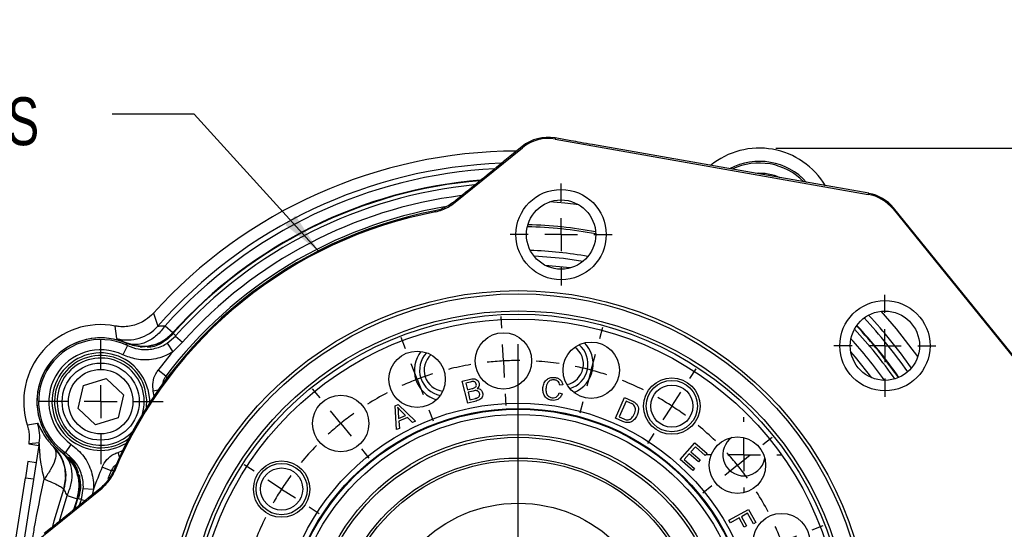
# Model space of a CAD drawing. Header units: inches. Extents: x 0.4 to 16.6, y 0.2 to 10.8.
# Tile 6 of 13: x 3.2 to 6.2, y 6.7 to 8.3. Entities that reach past the tile are written whole.
import ezdxf

# ---------------------------------------------------------------- set-up
doc = ezdxf.new("R2010")
doc.units = ezdxf.units.IN
doc.header["$MEASUREMENT"] = 0
doc.header["$PDSIZE"] = -1
doc.layers.add('SLD-0', color=7, linetype='Continuous', lineweight=25)
doc.styles.add('SLDTEXTSTYLE0', font='TXT', dxfattribs={"width": 0.75})
doc.dimstyles.new('SLDDIMSTYLE0', dxfattribs={"dimtxt": 0.145833, "dimasz": 0.13, "dimexe": 0, "dimexo": 0.0625, "dimgap": 0.036458, "dimtad": 0, "dimtih": 1, "dimtoh": 1, "dimdec": 1, "dimlfac": 2, "dimrnd": 1e-09, "dimzin": 12, "dimdsep": 46, "dimtxsty": 'SLDTEXTSTYLE0', "dimsah": 1, "dimcen": 0.09, "dimadec": 0, "dimazin": 3, "dimtfac": 1, "dimtdec": 1, "dimtofl": 0, "dimtmove": 0, "dimatfit": 3, "dimfxl": 0, "dimfrac": 2, "dimtolj": 1, "dimtzin": 12, "dimarcsym": 0})
doc.dimstyles.new('SLDDIMSTYLE1', dxfattribs={"dimtxt": 0.18, "dimasz": 0.13, "dimexe": 0, "dimexo": 0.0625, "dimgap": 0, "dimtad": 0, "dimtih": 1, "dimtoh": 1, "dimdec": 0, "dimrnd": 1e-09, "dimzin": 0, "dimdsep": 46, "dimtxsty": 'Standard', "dimsah": 1, "dimcen": 0.09, "dimadec": 0, "dimazin": 0, "dimtfac": 0.13, "dimtdec": 0, "dimtofl": 0, "dimtmove": 0, "dimatfit": 3, "dimfxl": 0, "dimfrac": 2, "dimtolj": 1, "dimtzin": 0, "dimarcsym": 0})

# ---------------------------------------------------------------- blocks, each defined once
blk = doc.blocks.new('_D')
at = {"layer": 'SLD-0', "color": 7}
for p, q in [((5.5436, 7.8605), (7.6817, 7.8605)), ((7.5567, 7.8605), (7.5567, 6.3144)), ((7.3951, 6.0531), (7.3507, 6.0531)), ((7.3507, 6.0531), (7.3507, 5.8214)), ((7.7184, 6.0531), (7.7627, 6.0531)), ((7.7627, 6.0531), (7.7627, 5.8214)), ((7.3507, 5.8214), (7.3951, 5.8214)), ((7.7627, 5.8214), (7.7184, 5.8214)), ((7.5567, 4.1177), (7.5567, 5.7918)), ((6.5148, 4.1177), (7.6817, 4.1177))]:
    blk.add_line(p, q, dxfattribs=at)
for points in [[(7.5567, 7.8605), (7.5367, 7.7305), (7.5767, 7.7305)], [(7.5567, 4.1177), (7.5767, 4.2477), (7.5367, 4.2477)]]:
    blk.add_solid(points, dxfattribs=at)
at = {"layer": 'SLD-0', "color": 7, "char_height": 0.14583, "attachment_point": 1, "style": 'SLDTEXTSTYLE0'}
for s, insert in [('7.5', (7.4221, 6.2707)), ('190', (7.3951, 6.0094))]:
    blk.add_mtext(s, dxfattribs=dict(at, insert=insert))
blk = doc.blocks.new('SW_NOTE_0_1')
at = {"layer": 'SLD-0', "color": 0, "attachment_point": 1, "style": 'SLDTEXTSTYLE0'}
for s, insert, char_height in [('ROTATABLE IN', (-1.4444, 0.2856), 0.145833), ('6', (-1.4444, 0.0518), 0.1458), ('%%d', (-1.3366, 0.0518), 0.14583), ('INCREMENTS', (-1.1892, 0.0518), 0.14583)]:
    blk.add_mtext(s, dxfattribs=dict(at, insert=insert, char_height=char_height))
blk = doc.blocks.new('SW_CENTERMARKSYMBOL_9')
at = {"layer": 'SLD-0', "color": 0}
for p, q in [((0, 0.1), (0, 0.190625)), ((0, 0), (0, 0.05)), ((-0.1, 0), (-0.190625, 0)), ((0, 0), (-0.05, 0)), ((0, 0), (0, -0.05)), ((0, 0), (0.05, 0)), ((0.1, 0), (0.190625, 0)), ((0, -0.1), (0, -0.190625))]:
    blk.add_line(p, q, dxfattribs=at)
blk = doc.blocks.new('SW_CENTERMARKSYMBOL_17')
at = {"layer": 'SLD-0', "color": 0}
for p, q in [((0.0842, 1.8069), (0.0823, 1.8427)), ((0.3827, 1.7755), (0.392, 1.8102)), ((-0.2094, 1.7444), (-0.2223, 1.778)), ((0.0895, 1.707), (0.0868, 1.7569)), ((0.1344, 0.9488), (0.1344, 1.7582)), ((0.3569, 1.6789), (0.3698, 1.7272)), ((-0.1735, 1.6511), (-0.1915, 1.6978)), ((0.0895, 1.707), (0.0921, 1.6571)), ((0.6569, 1.6534), (0.6765, 1.6835)), ((-0.1735, 1.6511), (-0.1556, 1.6044)), ((0.3569, 1.6789), (0.3439, 1.6306)), ((-0.4693, 1.5944), (-0.4919, 1.6223)), ((0.0947, 1.6071), (0.0966, 1.5712)), ((0.6025, 1.5695), (0.6297, 1.6115)), ((0.331, 1.5823), (0.3217, 1.5476)), ((0.6025, 1.5695), (0.5753, 1.5276)), ((-0.4064, 1.5167), (-0.4379, 1.5555)), ((-0.1377, 1.5577), (-0.1248, 1.5242)), ((-0.4064, 1.5167), (-0.3749, 1.4778)), ((0.548, 1.4857), (0.5284, 1.4555)), ((0.88, 1.4525), (0.9079, 1.4752)), ((-0.3435, 1.4389), (-0.3208, 1.411)), ((0.8023, 1.3896), (0.8412, 1.4211)), ((-0.6702, 1.3713), (-0.7003, 1.3909)), ((0.8023, 1.3896), (0.7634, 1.3582)), ((-0.5863, 1.3168), (-0.6282, 1.3441)), ((0.7246, 1.3267), (0.6967, 1.3041)), ((-0.5863, 1.3168), (-0.5444, 1.2896)), ((-0.5024, 1.2624), (-0.4723, 1.2428)), ((1.0301, 1.1926), (1.0636, 1.2055)), ((0.9367, 1.1568), (0.9834, 1.1747)), ((0.9367, 1.1568), (0.8901, 1.1388)), ((0.8434, 1.1209), (0.8098, 1.1081)), ((-0.7922, 1.0971), (-0.827, 1.1064)), ((-0.6957, 1.0712), (-0.744, 1.0842)), ((-0.6957, 1.0712), (-0.6474, 1.0583)), ((-0.5991, 1.0453), (-0.5644, 1.036)), ((1.0925, 0.899), (1.1284, 0.9009)), ((0.1344, 0.8488), (0.1344, 0.8988)), ((0.8928, 0.8885), (0.8569, 0.8867)), ((0.9926, 0.8938), (0.9427, 0.8912)), ((0.9926, 0.8938), (1.0426, 0.8964)), ((0.0344, 0.8488), (-0.7749, 0.8488)), ((0.1344, 0.8488), (0.0844, 0.8488)), ((0.1344, 0.8488), (0.1344, 0.7988)), ((0.1344, 0.8488), (0.1844, 0.8488)), ((0.2344, 0.8488), (1.0438, 0.8488)), ((-0.6239, 0.8091), (-0.588, 0.8109)), ((-0.8236, 0.7986), (-0.8595, 0.7967)), ((-0.7238, 0.8038), (-0.7737, 0.8012)), ((-0.7238, 0.8038), (-0.6738, 0.8064)), ((0.1344, 0.7488), (0.1344, -0.0606)), ((0.8679, 0.6523), (0.8332, 0.6616)), ((0.9645, 0.6264), (0.9162, 0.6393)), ((0.9645, 0.6264), (1.0128, 0.6134)), ((1.0611, 0.6005), (1.0958, 0.5912)), ((-0.5745, 0.5767), (-0.541, 0.5895)), ((-0.6679, 0.5408), (-0.7145, 0.5229)), ((-0.6679, 0.5408), (-0.6212, 0.5587)), ((-0.7612, 0.505), (-0.7948, 0.4921)), ((0.7713, 0.4352), (0.7412, 0.4548)), ((-0.4557, 0.3709), (-0.4278, 0.3935)), ((0.8552, 0.3807), (0.8132, 0.408)), ((0.8552, 0.3807), (0.8971, 0.3535)), ((-0.5334, 0.308), (-0.4946, 0.3394)), ((-0.5334, 0.308), (-0.5723, 0.2765)), ((0.939, 0.3263), (0.9692, 0.3067)), ((0.6123, 0.2586), (0.5897, 0.2866)), ((-0.6111, 0.245), (-0.6391, 0.2224)), ((-0.2791, 0.2119), (-0.2596, 0.2421)), ((-0.2791, 0.2119), (-0.2638, 0.2355)), ((0.6753, 0.1809), (0.6438, 0.2198)), ((0.6753, 0.1809), (0.7067, 0.1421)), ((-0.3336, 0.1281), (-0.3064, 0.17)), ((-0.3336, 0.1281), (-0.3064, 0.17)), ((-0.0621, 0.1153), (-0.0528, 0.15)), ((0.4066, 0.1399), (0.3937, 0.1734)), ((-0.3336, 0.1281), (-0.3608, 0.0861)), ((-0.3336, 0.1281), (-0.3608, 0.0861)), ((0.0156, 0.0988), (0.02, 0.1265)), ((0.1742, 0.0905), (0.1723, 0.1263)), ((0.331, 0.1153), (0.3237, 0.1425)), ((0.4424, 0.0465), (0.4245, 0.0932)), ((0.7382, 0.1032), (0.7608, 0.0753)), ((-0.088, 0.0187), (-0.075, 0.067)), ((0.3569, 0.0187), (0.3439, 0.067)), ((-0.3881, 0.0442), (-0.4077, 0.0141)), ((-0.3881, 0.0442), (-0.4034, 0.0206)), ((0, 0), (0.0078, 0.0494)), ((0.1794, -0.0094), (0.1768, 0.0405)), ((0.4424, 0.0465), (0.4603, -0.0002)), ((-0.088, 0.0187), (-0.1009, -0.0296)), ((0, 0), (-0.0078, -0.0494)), ((0.3569, 0.0187), (0.3698, -0.0296)), ((0.1794, -0.0094), (0.182, -0.0593)), ((0.4782, -0.0469), (0.4911, -0.0804)), ((-0.1139, -0.0779), (-0.1232, -0.1126)), ((0.3827, -0.0779), (0.39, -0.1051)), ((-0.0156, -0.0988), (-0.02, -0.1265)), ((0.1846, -0.1093), (0.1865, -0.1452))]:
    blk.add_line(p, q, dxfattribs=at)
for start, end in [(99.6671, 104.3329), (93, 96.3336), (89.6664, 93), (81.6671, 86.3329), (75, 78.3336), (111, 114.3336), (107.6664, 111), (71.6664, 75), (63.6671, 68.3329), (117.6671, 122.3329), (57, 60.3336), (53.6664, 57), (125.6664, 129), (129, 132.3336), (45.6671, 50.3329), (135.6671, 140.3329), (39, 42.3336), (35.6664, 39), (143.6664, 147), (147, 150.3336), (27.6671, 32.3329), (153.6671, 158.3329), (21, 24.3336), (17.6664, 21), (161.6664, 165), (165, 168.3336), (9.6671, 14.3329), (171.6671, 176.3329), (3, 6.3336), (359.6664, 3), (179.6664, 183), (183, 186.3336), (351.6671, 356.3329), (189.6671, 194.3329), (345, 348.3336), (341.6664, 345), (197.6664, 201), (201, 204.3336), (333.6671, 338.3329), (207.6671, 212.3329), (327, 330.3336), (323.6664, 327), (215.6664, 219), (219, 222.3336), (315.6671, 320.3329), (225.6671, 230.3329), (309, 312.3336), (305.6664, 309), (233.6664, 237), (233.6664, 237), (237, 240.3336), (237, 240.3336), (297.6671, 302.3329), (243.6671, 248.3329), (291, 294.3336), (251.6664, 255), (285, 288.3336), (287.6664, 291), (255, 258.3336), (257.6664, 261), (281.6664, 285), (261, 264.3336), (269.6664, 273), (273, 276.3336)]:
    blk.add_arc((0.1344, 0.8488), 0.8594, start, end, dxfattribs=at)
blk = doc.blocks.new('SW_CENTERMARKSYMBOL_19')
at = {"layer": 'SLD-0', "color": 0}
for p, q in [((0, 0.1), (0, 0.190625)), ((0, 0), (0, 0.05)), ((-0.1, 0), (-0.190625, 0)), ((0, 0), (-0.05, 0)), ((0, 0), (0, -0.05)), ((0, 0), (0.05, 0)), ((0.1, 0), (0.190625, 0)), ((0, -0.1), (0, -0.190625))]:
    blk.add_line(p, q, dxfattribs=at)
blk = doc.blocks.new('SW_CENTERMARKSYMBOL_20')
at = {"layer": 'SLD-0', "color": 0}
for p, q in [((0, 0.1), (0, 0.11425)), ((0, 0), (0, 0.05)), ((-0.1, 0), (-0.11425, 0)), ((0, 0), (-0.05, 0)), ((0, 0), (0, -0.05)), ((0, 0), (0.05, 0)), ((0.1, 0), (0.11425, 0)), ((0, -0.1), (0, -0.11425))]:
    blk.add_line(p, q, dxfattribs=at)
blk = doc.blocks.new('SW_CENTERMARKSYMBOL_27')
at = {"layer": 'SLD-0', "color": 0}
for p, q in [((0, 0.1), (0, 0.155475)), ((0, 0), (0, 0.05)), ((-0.1, 0), (-0.155475, 0)), ((0, 0), (-0.05, 0)), ((0, 0), (0, -0.05)), ((0, 0), (0.05, 0)), ((0.1, 0), (0.155475, 0)), ((0, -0.1), (0, -0.155475))]:
    blk.add_line(p, q, dxfattribs=at)
blk = doc.blocks.new('SW_CENTERMARKSYMBOL_28')
at = {"layer": 'SLD-0', "color": 0}
for p, q in [((0, 0.1), (0, 0.155475)), ((0, 0), (0, 0.05)), ((-0.1, 0), (-0.155475, 0)), ((0, 0), (-0.05, 0)), ((0, 0), (0, -0.05)), ((0, 0), (0.05, 0)), ((0.1, 0), (0.155475, 0)), ((0, -0.1), (0, -0.155475))]:
    blk.add_line(p, q, dxfattribs=at)

msp = doc.modelspace()

# ---------------------------------------------------------------- linework, layer by layer
at = {"color": 7, "linetype": 'Continuous', "lineweight": 25}
for p, q in [((4.9198, 7.8829), (4.8713, 7.8914)), ((4.8713, 7.8914), (4.8722, 7.8878)), ((4.562, 7.692), (4.7719, 7.8619)), ((4.7709, 7.8655), (4.7338, 7.8354)), ((4.7719, 7.8619), (4.7709, 7.8655)), ((4.8722, 7.8878), (5.8255, 7.7197)), ((5.8274, 7.7229), (4.9859, 7.8712)), ((4.7338, 7.8354), (4.7136, 7.819)), ((5.8255, 7.7197), (5.8274, 7.7229)), ((4.5193, 7.673), (4.5056, 7.6695)), ((5.9028, 7.6784), (5.901, 7.6753)), ((5.901, 7.6753), (6.2889, 7.1962)), ((6.2924, 7.1973), (5.9028, 7.6784)), ((3.6478, 7.3577), (3.6618, 7.3187)), ((3.6837, 7.3196), (3.7073, 7.2985)), ((3.5367, 7.2802), (3.5315, 7.3187)), ((3.7073, 7.2985), (3.7072, 7.2938)), ((3.5686, 7.2591), (3.5552, 7.2309)), ((3.6901, 7.2667), (3.7156, 7.2883)), ((3.6901, 7.2667), (3.707, 7.2404)), ((3.7364, 7.2697), (3.707, 7.2404)), ((3.7156, 7.2883), (3.7364, 7.2697)), ((3.6233, 7.2554), (3.5964, 7.2584)), ((3.614, 7.2539), (3.608, 7.2539)), ((4.6296, 7.1972), (4.6291, 7.2004)), ((4.8001, 7.2094), (4.7999, 7.2061)), ((3.6858, 7.1664), (3.6621, 7.1843)), ((3.4346, 7.1377), (3.5036, 7.1587)), ((3.5036, 7.1587), (3.5563, 7.1094)), ((4.5887, 7.1503), (4.6136, 7.1565)), ((4.6053, 7.0839), (4.5887, 7.1503)), ((4.6127, 7.148), (4.5995, 7.1447)), ((4.5995, 7.1447), (4.6045, 7.1246)), ((4.8949, 7.1398), (4.8858, 7.1387)), ((3.4182, 7.0674), (3.4346, 7.1377)), ((3.5563, 7.1094), (3.54, 7.0391)), ((4.6045, 7.1246), (4.6188, 7.1282)), ((4.6218, 7.1206), (4.6064, 7.1168)), ((4.6064, 7.1168), (4.6121, 7.094)), ((4.8844, 7.1153), (4.8931, 7.1121)), ((4.3847, 7.0759), (4.3935, 7.0799)), ((4.3935, 7.0799), (4.4467, 7.029)), ((4.6306, 7.0903), (4.6053, 7.0839)), ((4.6121, 7.094), (4.6286, 7.0981)), ((5.0557, 7.0382), (5.0834, 7.1005)), ((5.0884, 7.0895), (5.0672, 7.0419)), ((5.0834, 7.1005), (5.1049, 7.0909)), ((5.1015, 7.0836), (5.0884, 7.0895)), ((3.471, 7.0181), (3.4182, 7.0674)), ((4.3885, 7.0031), (4.3847, 7.0759)), ((4.3938, 7.0579), (4.395, 7.0366)), ((4.4161, 7.046), (4.402, 7.0603)), ((3.2638, 7.0173), (3.2949, 7.0226)), ((3.54, 7.0391), (3.471, 7.0181)), ((4.395, 7.0366), (4.4161, 7.046)), ((4.4217, 7.0404), (4.3957, 7.0289)), ((4.3957, 7.0289), (4.3972, 7.007)), ((4.4373, 7.0248), (4.4217, 7.0404)), ((4.4467, 7.029), (4.4373, 7.0248)), ((5.0782, 7.0282), (5.0557, 7.0382)), ((5.0672, 7.0419), (5.0805, 7.036)), ((4.3972, 7.007), (4.3885, 7.0031)), ((3.3001, 6.9626), (3.2681, 6.9599)), ((3.2681, 6.9599), (3.2989, 6.955)), ((3.2989, 6.955), (3.3001, 6.9626)), ((5.2527, 6.9117), (5.2973, 6.9631)), ((5.2973, 6.9631), (5.3345, 6.9308)), ((3.2989, 6.955), (3.245, 6.6152)), ((3.3448, 6.9492), (3.3459, 6.9497)), ((3.3801, 6.9326), (3.3978, 6.9583)), ((5.2799, 6.9294), (5.2647, 6.9119)), ((5.3083, 6.9047), (5.2799, 6.9294)), ((5.2988, 6.9511), (5.2852, 6.9354)), ((5.2852, 6.9354), (5.3136, 6.9107)), ((5.3292, 6.9247), (5.2988, 6.9511)), ((5.3345, 6.9308), (5.3292, 6.9247)), ((3.2658, 6.9061), (3.258, 6.8567)), ((3.2905, 6.9022), (3.2658, 6.9061)), ((5.291, 6.8784), (5.2527, 6.9117)), ((5.2647, 6.9119), (5.2963, 6.8844)), ((5.3136, 6.9107), (5.3083, 6.9047)), ((3.4171, 6.8703), (3.4184, 6.8655)), ((3.519, 6.8775), (3.4917, 6.889)), ((3.5252, 6.8756), (3.519, 6.863)), ((3.5252, 6.8756), (3.528, 6.8736)), ((5.2963, 6.8844), (5.291, 6.8784)), ((3.1758, 6.3382), (3.258, 6.8567)), ((3.258, 6.8567), (3.2827, 6.8528)), ((3.3803, 6.8571), (3.3739, 6.8219)), ((3.4184, 6.8655), (3.4189, 6.8633)), ((3.419, 6.8643), (3.4189, 6.8633)), ((3.2817, 6.6551), (3.4915, 6.8251)), ((3.3751, 6.8221), (3.3739, 6.8219)), ((3.4283, 6.7907), (3.4343, 6.8236)), ((3.4343, 6.8236), (3.4654, 6.8221)), ((3.3853, 6.8026), (3.4154, 6.7928)), ((3.417, 6.7924), (3.4072, 6.7611)), ((3.4193, 6.7952), (3.4154, 6.7928)), ((5.4011, 6.727), (5.4606, 6.76)), ((5.4606, 6.76), (5.4829, 6.7198)), ((5.4055, 6.7191), (5.4011, 6.727)), ((5.4325, 6.7341), (5.4055, 6.7191)), ((5.448, 6.7062), (5.4325, 6.7341)), ((5.458, 6.7482), (5.4395, 6.738)), ((5.4395, 6.738), (5.455, 6.7101)), ((5.4758, 6.716), (5.458, 6.7482)), ((5.4829, 6.7198), (5.4758, 6.716)), ((3.3357, 6.7032), (3.3155, 6.6869)), ((5.455, 6.7101), (5.448, 6.7062))]:
    msp.add_line(p, q, dxfattribs=at)
at = {"color": 8, "linetype": 'Continuous', "lineweight": 25}
for p, q in [((4.9178, 7.4955), (4.8414, 7.5035)), ((3.6858, 7.1664), (3.6894, 7.158)), ((3.662, 7.1229), (3.6475, 7.12)), ((3.6497, 7.1049), (3.6475, 7.12)), ((3.54, 6.9339), (3.5542, 6.9395)), ((3.5448, 6.9198), (3.54, 6.9339)), ((3.519, 6.8775), (3.509, 6.853)), ((3.5265, 6.8783), (3.519, 6.8775)), ((3.4654, 6.8221), (3.4608, 6.8046)), ((3.3622, 6.7247), (3.3853, 6.8026)), ((3.4154, 6.7928), (3.4049, 6.7593)), ((3.4229, 6.7738), (3.4283, 6.7907)), ((3.4283, 6.7907), (3.4392, 6.7871)), ((3.3399, 6.7067), (3.3392, 6.703))]:
    msp.add_line(p, q, dxfattribs=at)
at = {"color": 7, "linetype": 'Continuous', "lineweight": 25, "flags": 128}
for points in [[(4.5606, 7.6951), (4.5615, 7.6932), (4.562, 7.692)], [(4.507, 7.6663), (4.5057, 7.6692), (4.5056, 7.6695)], [(5.9766, 7.226), (5.9116, 7.3104), (5.8652, 7.3636)], [(3.6269, 7.0714), (3.6278, 7.0936), (3.6231, 7.1248)], [(3.3416, 6.708), (3.346, 6.7254), (3.3751, 6.8221)], [(3.4915, 6.8251), (3.4904, 6.8259), (3.4887, 6.8272)]]:
    msp.add_lwpolyline(points, dxfattribs=at)
at = {"color": 8, "linetype": 'Continuous', "lineweight": 25, "flags": 128}
for points in [[(4.9446, 7.6874), (4.901, 7.6927), (4.855, 7.6968)], [(4.9564, 7.5154), (4.897, 7.5239), (4.8077, 7.531)], [(5.8367, 7.161), (5.7865, 7.2239), (5.7725, 7.2402)], [(3.6307, 7.1268), (3.6356, 7.0951), (3.6357, 7.0838)]]:
    msp.add_lwpolyline(points, dxfattribs=at)
at = {"color": 7, "linetype": 'Continuous', "lineweight": 25}
for centre, radius in [((4.8898, 7.5972), 0.1375), ((4.8898, 7.5972), 0.1055), ((4.7592, 6.3541), 1.0725), ((4.7592, 6.3541), 1.0625), ((5.8763, 7.2587), 0.1375), ((4.7592, 6.3541), 1.0105), ((4.7592, 6.3541), 1.0005), ((5.8763, 7.2587), 0.1055), ((4.7592, 6.3541), 0.9855), ((4.7142, 7.2123), 0.0859), ((4.9816, 7.1841), 0.0859), ((4.4512, 7.1564), 0.0859), ((3.4873, 7.0884), 0.1173), ((3.4873, 7.0884), 0.0983), ((5.2272, 7.0748), 0.0859), ((5.2272, 7.0748), 0.0781), ((5.2272, 7.0748), 0.0642), ((4.7592, 6.3541), 0.7296), ((4.2184, 7.0219), 0.0859), ((4.7592, 6.3541), 0.7133), ((4.7592, 6.3541), 0.7122), ((4.7592, 6.3541), 0.711), ((4.7592, 6.3541), 0.6954), ((4.7592, 6.3541), 0.6344), ((4.7592, 6.3541), 0.6257), ((5.427, 6.8949), 0.0859), ((4.0385, 6.8221), 0.0859), ((4.0385, 6.8221), 0.0781), ((4.7592, 6.3541), 0.5625), ((4.7592, 6.3541), 0.555), ((4.0385, 6.8221), 0.0643), ((4.7592, 6.3541), 0.425), ((5.5615, 6.662), 0.0859)]:
    msp.add_circle(centre, radius, dxfattribs=at)
for centre, radius, start, end in [((5.4936, 7.626), 0.2345, 30.829, 129.171), ((4.7592, 6.3541), 1.4975, 90.2089, 137.9173), ((4.7592, 6.3541), 1.4611, 92.0195, 138.6846), ((5.4936, 7.626), 0.1942, 42.1432, 117.8568), ((4.7592, 6.3541), 1.412, 94.757, 138.0877), ((4.7592, 6.3541), 1.3397, 100.9122, 157.0878), ((4.7592, 6.3541), 1.3363, 100.8789, 157.1211), ((3.4872, 7.0884), 0.2345, 79.1241, 197.6531), ((4.7592, 6.3541), 1.412, 34.8835, 43.1165), ((3.5679, 7.4013), 0.125, 255.5595, 318.6586), ((3.4872, 7.0884), 0.1942, 66.2653, 195), ((3.4872, 7.0884), 0.1942, 66.2653, 233.7347), ((3.4872, 7.0884), 0.1891, 64.4979, 235.5021), ((4.8936, 7.2029), 0.0781, 286.9798, 49.0202), ((4.8936, 7.2029), 0.0937, 351, 43.7379), ((3.4872, 7.0884), 0.1579, 64.4979, 235.5021), ((3.4873, 7.0884), 0.1406, 15, 306.9559), ((4.7592, 6.3541), 1.3758, 139.8885, 142.8828), ((4.5368, 7.1841), 0.0938, 142.2621, 253.7379), ((4.5368, 7.1841), 0.0781, 136.9798, 259.0202), ((4.5368, 7.1841), 0.0643, 132.7227, 263.2773), ((4.8936, 7.2029), 0.0643, 282.7227, 53.2773), ((4.8936, 7.2029), 0.0937, 292.2621, 351), ((3.1766, 6.9821), 0.125, 351.0101, 18.8807), ((3.4872, 7.0884), 0.1942, 195, 233.7347), ((5.4469, 6.9266), 0.0643, 125.158, 195), ((3.2566, 6.8621), 0.125, 341.3414, 44.4405), ((5.4469, 6.9266), 0.0643, 195, 350.5942), ((4.7592, 6.3541), 1.3758, 157.1172, 160.1115)]:
    msp.add_arc(centre, radius, start, end, dxfattribs=at)
at = {"color": 8, "linetype": 'Continuous', "lineweight": 25}
for centre, radius, start, end in [((5.4936, 7.626), 0.1891, 44.1631, 115.8369), ((4.7592, 6.3541), 1.4453, 92.8606, 138.082), ((5.4936, 7.626), 0.1579, 66.1783, 93.8217), ((4.7592, 6.3541), 1.4136, 94.6569, 138.082), ((4.7592, 6.3541), 1.4007, 95.4394, 138.1634), ((4.7592, 6.3541), 1.3727, 97.2426, 138.1634), ((4.7592, 6.3541), 1.3461, 99.605, 142.8828), ((4.7592, 6.3541), 1.2673, 79.2624, 88.7376), ((4.7592, 6.3541), 1.2734, 79.3282, 88.6718), ((4.7592, 6.3541), 1.1954, 79.7705, 88.2295), ((4.7592, 6.3541), 1.4611, 34.9352, 43.0648), ((4.7592, 6.3541), 1.4136, 34.8696, 43.1304), ((4.7592, 6.3541), 1.4453, 34.8179, 43.1821), ((4.7592, 6.3541), 1.4007, 35.0079, 42.9921), ((4.7592, 6.3541), 1.3727, 35.6041, 42.3959), ((3.4873, 7.0884), 0.1484, 15, 301.7823), ((3.4873, 7.0884), 0.1328, 343.2053, 195), ((3.4873, 7.0884), 0.1328, 195, 316.7947)]:
    msp.add_arc(centre, radius, start, end, dxfattribs=at)
at = {"color": 7, "linetype": 'Continuous', "lineweight": 25}
for centre, major_axis, ratio, start_param, end_param in [((4.8496, 7.7683), (-0.0313, 0.121), 0.999904, 5.855649, 6.710722), ((4.8505, 7.7647), (0.0313, -0.121), 0.999816, 2.714056, 3.569129), ((4.7368, 7.8391), (1.3483, 1.0918), 0.000604, 4.580849, 4.694725), ((5.8038, 7.5966), (-0.0635, -0.1077), 0.999826, 2.783857, 3.499328), ((5.8057, 7.5997), (0.0634, 0.1077), 0.99991, 5.92545, 6.640921), ((3.3112, 6.6848), (1.3483, 1.0918), 0.000604, 4.730053, 4.843929)]:
    msp.add_ellipse(centre, major_axis=major_axis, ratio=ratio, start_param=start_param, end_param=end_param, dxfattribs=at)
for points, knots in [([(4.9859, 7.8712), (4.9737, 7.8734), (4.9517, 7.8773), (4.9297, 7.8811), (4.9198, 7.8829)], [0, 0, 0, 0, 0.55287, 1, 1, 1, 1]), ([(4.507, 7.6663), (4.5206, 7.6702), (4.5405, 7.6758), (4.5569, 7.6881), (4.562, 7.692)], [0, 0, 0, 0, 0.686569, 1, 1, 1, 1]), ([(4.5606, 7.6951), (4.5592, 7.694), (4.5469, 7.6843), (4.5322, 7.6783), (4.5193, 7.673)], [0, 0, 0, 0, 0.113136, 1, 1, 1, 1]), ([(3.6478, 7.3577), (3.6401, 7.3504), (3.6223, 7.3334), (3.586, 7.3181), (3.5534, 7.3152), (3.5355, 7.3181), (3.5315, 7.3187)], [0, 0, 0, 0, 0.246613, 0.5750568, 0.903498, 1, 1, 1, 1]), ([(3.6837, 7.3196), (3.6756, 7.3093), (3.659, 7.2882), (3.627, 7.2683), (3.5938, 7.2596), (3.5742, 7.2648), (3.5646, 7.2673)], [0, 0, 0, 0, 0.243136, 0.5, 0.756864, 1, 1, 1, 1]), ([(3.6618, 7.3187), (3.6621, 7.3186), (3.6628, 7.3183), (3.6697, 7.3192), (3.6781, 7.3194), (3.6837, 7.3196)], [0, 0, 0, 0, 0.249707, 0.501478, 1, 1, 1, 1]), ([(3.5646, 7.2673), (3.5797, 7.2626), (3.6047, 7.2548), (3.6442, 7.2591), (3.6789, 7.272), (3.698, 7.2898), (3.7073, 7.2985)], [0, 0, 0, 0, 0.30035, 0.499876, 0.756118, 1, 1, 1, 1]), ([(3.7085, 7.2972), (3.6981, 7.2877), (3.6773, 7.2687), (3.6476, 7.2589), (3.6314, 7.2569), (3.6291, 7.2566)], [0, 0, 0, 0, 0.46098, 0.92197, 1, 1, 1, 1]), ([(3.7072, 7.2938), (3.6968, 7.2845), (3.676, 7.2659), (3.6469, 7.2535), (3.631, 7.2538), (3.6291, 7.2539)], [0, 0, 0, 0, 0.468112, 0.936229, 1, 1, 1, 1]), ([(3.7085, 7.2972), (3.7098, 7.2956), (3.7122, 7.2927), (3.7145, 7.2897), (3.7156, 7.2883)], [0, 0, 0, 0, 0.549647, 1, 1, 1, 1]), ([(3.5646, 7.2673), (3.5565, 7.2708), (3.5403, 7.2779), (3.5379, 7.2794), (3.5367, 7.2802)], [0, 0, 0, 0, 0.499962, 1, 1, 1, 1]), ([(3.5686, 7.2591), (3.5682, 7.2601), (3.5671, 7.2625), (3.566, 7.2648), (3.5654, 7.2662)], [0, 0, 0, 0, 0.423273, 1, 1, 1, 1]), ([(3.6218, 7.2557), (3.6166, 7.2556), (3.5973, 7.2553), (3.5788, 7.2616), (3.5654, 7.2662)], [0, 0, 0, 0, 0.270251, 1, 1, 1, 1]), ([(3.5686, 7.2591), (3.5794, 7.255), (3.6033, 7.2459), (3.6437, 7.2464), (3.6734, 7.2564), (3.6877, 7.2652), (3.6901, 7.2667)], [0, 0, 0, 0, 0.271237, 0.602164, 0.932744, 1, 1, 1, 1]), ([(3.707, 7.2404), (3.704, 7.2386), (3.6861, 7.2276), (3.6489, 7.2151), (3.5985, 7.2144), (3.5686, 7.2258), (3.5552, 7.2309)], [0, 0, 0, 0, 0.067291, 0.398, 0.728909, 1, 1, 1, 1]), ([(3.6291, 7.2566), (3.6289, 7.2565), (3.6267, 7.2562), (3.6242, 7.2559), (3.6218, 7.2557), (3.6218, 7.2557)], [0, 0, 0, 0, 0.066377, 0.979914, 1, 1, 1, 1]), ([(3.6475, 7.12), (3.6466, 7.1291), (3.6448, 7.1474), (3.6521, 7.1696), (3.6597, 7.1807), (3.6621, 7.1843)], [0, 0, 0, 0, 0.403564, 0.807281, 1, 1, 1, 1]), ([(4.6315, 7.1418), (4.6308, 7.1436), (4.6297, 7.1463), (4.6267, 7.1487), (4.6212, 7.1504), (4.6165, 7.149), (4.6127, 7.148)], [0, 0, 0, 0, 0.248946, 0.374298, 0.499577, 1, 1, 1, 1]), ([(4.6136, 7.1565), (4.6166, 7.1571), (4.6225, 7.1584), (4.631, 7.1568), (4.6372, 7.1516), (4.639, 7.1472), (4.6398, 7.145)], [0, 0, 0, 0, 0.2812358, 0.5601574, 0.7801851, 1, 1, 1, 1]), ([(4.627, 7.131), (4.628, 7.1317), (4.6299, 7.133), (4.6321, 7.1369), (4.6317, 7.1399), (4.6315, 7.1418)], [0, 0, 0, 0, 0.281336, 0.561648, 1, 1, 1, 1]), ([(4.6398, 7.145), (4.6401, 7.1433), (4.6406, 7.1399), (4.639, 7.1338), (4.636, 7.1306), (4.6341, 7.1286)], [0, 0, 0, 0, 0.280535, 0.561106, 1, 1, 1, 1]), ([(4.8347, 7.1312), (4.8356, 7.1361), (4.8374, 7.146), (4.8465, 7.1572), (4.8585, 7.1625), (4.8663, 7.1624), (4.8703, 7.1623)], [0, 0, 0, 0, 0.2804487, 0.5594922, 0.7795794, 1, 1, 1, 1]), ([(4.8693, 7.1547), (4.8655, 7.1547), (4.858, 7.1547), (4.8468, 7.1458), (4.845, 7.1362), (4.8439, 7.1303)], [0, 0, 0, 0, 0.280334, 0.559579, 1, 1, 1, 1]), ([(4.8858, 7.1387), (4.8853, 7.1409), (4.8841, 7.1455), (4.88, 7.1508), (4.8747, 7.1538), (4.8711, 7.1544), (4.8693, 7.1547)], [0, 0, 0, 0, 0.280462, 0.55954, 0.779576, 1, 1, 1, 1]), ([(4.8703, 7.1623), (4.8736, 7.1617), (4.8802, 7.1605), (4.8881, 7.1548), (4.893, 7.1476), (4.8942, 7.1424), (4.8949, 7.1398)], [0, 0, 0, 0, 0.280104, 0.559452, 0.779586, 1, 1, 1, 1]), ([(4.6188, 7.1282), (4.6204, 7.1286), (4.6232, 7.1293), (4.6258, 7.1305), (4.627, 7.131)], [0, 0, 0, 0, 0.5603384, 1, 1, 1, 1]), ([(4.6415, 7.1134), (4.6408, 7.1153), (4.6397, 7.1182), (4.6365, 7.1207), (4.6308, 7.1228), (4.6258, 7.1216), (4.6218, 7.1206)], [0, 0, 0, 0, 0.24926, 0.374863, 0.500506, 1, 1, 1, 1]), ([(4.6506, 7.1157), (4.6509, 7.1134), (4.6516, 7.1089), (4.6498, 7.102), (4.6435, 7.094), (4.6359, 7.0918), (4.6306, 7.0903)], [0, 0, 0, 0, 0.187123, 0.374293, 0.560768, 1, 1, 1, 1]), ([(4.6341, 7.1286), (4.6362, 7.1284), (4.6404, 7.1279), (4.6456, 7.1247), (4.6491, 7.1204), (4.6501, 7.1173), (4.6506, 7.1157)], [0, 0, 0, 0, 0.280188, 0.55955, 0.779677, 1, 1, 1, 1]), ([(4.6345, 7.0999), (4.6359, 7.1006), (4.6387, 7.1021), (4.6413, 7.1058), (4.6421, 7.1098), (4.6417, 7.1122), (4.6415, 7.1134)], [0, 0, 0, 0, 0.280492, 0.559269, 0.779538, 1, 1, 1, 1]), ([(4.8628, 7.0924), (4.8577, 7.0933), (4.8476, 7.0952), (4.8378, 7.1066), (4.8343, 7.1193), (4.8346, 7.1272), (4.8347, 7.1312)], [0, 0, 0, 0, 0.279994, 0.558122, 0.778933, 1, 1, 1, 1]), ([(4.8439, 7.1303), (4.8438, 7.1265), (4.8434, 7.1191), (4.8466, 7.1087), (4.8542, 7.1021), (4.8599, 7.1008), (4.8628, 7.1002)], [0, 0, 0, 0, 0.281213, 0.560499, 0.78001, 1, 1, 1, 1]), ([(4.8628, 7.1002), (4.8655, 7.1001), (4.8709, 7.1001), (4.8798, 7.1049), (4.8827, 7.1114), (4.8844, 7.1153)], [0, 0, 0, 0, 0.2808544, 0.561218, 1, 1, 1, 1]), ([(4.8931, 7.1121), (4.8916, 7.1087), (4.8886, 7.102), (4.8805, 7.0952), (4.8714, 7.0921), (4.8657, 7.0923), (4.8628, 7.0924)], [0, 0, 0, 0, 0.280246, 0.559513, 0.77957, 1, 1, 1, 1]), ([(4.6286, 7.0981), (4.6297, 7.0984), (4.6317, 7.0989), (4.6337, 7.0996), (4.6345, 7.0999)], [0, 0, 0, 0, 0.560116, 1, 1, 1, 1]), ([(5.1116, 7.0776), (5.1098, 7.079), (5.1067, 7.0813), (5.1031, 7.0829), (5.1015, 7.0836)], [0, 0, 0, 0, 0.559285, 1, 1, 1, 1]), ([(5.1049, 7.0909), (5.107, 7.09), (5.1107, 7.0883), (5.1141, 7.0861), (5.1156, 7.0851)], [0, 0, 0, 0, 0.560154, 1, 1, 1, 1]), ([(5.1156, 7.0851), (5.1172, 7.0838), (5.1201, 7.0813), (5.1219, 7.078), (5.1227, 7.0766)], [0, 0, 0, 0, 0.559954, 1, 1, 1, 1]), ([(4.402, 7.0603), (4.4, 7.0623), (4.3965, 7.0659), (4.3933, 7.0696), (4.3918, 7.0713)], [0, 0, 0, 0, 0.5600098, 1, 1, 1, 1]), ([(4.3918, 7.0713), (4.3923, 7.0688), (4.3932, 7.0644), (4.3936, 7.0599), (4.3938, 7.0579)], [0, 0, 0, 0, 0.55997, 1, 1, 1, 1]), ([(5.0977, 7.0336), (5.1014, 7.036), (5.108, 7.0404), (5.1113, 7.0475), (5.1128, 7.0507)], [0, 0, 0, 0, 0.557388, 1, 1, 1, 1]), ([(5.1128, 7.0507), (5.1147, 7.0558), (5.1173, 7.0629), (5.1154, 7.0725), (5.1128, 7.0759), (5.1116, 7.0776)], [0, 0, 0, 0, 0.5588375, 0.7797944, 1, 1, 1, 1]), ([(5.1227, 7.0766), (5.1237, 7.0739), (5.1257, 7.0685), (5.1253, 7.058), (5.1228, 7.051), (5.1212, 7.0468)], [0, 0, 0, 0, 0.2797673, 0.5598966, 1, 1, 1, 1]), ([(3.2949, 7.0226), (3.2958, 7.0212), (3.2975, 7.0183), (3.3068, 6.9991), (3.3207, 6.9758), (3.3368, 6.9581), (3.3448, 6.9492)], [0, 0, 0, 0, 0.250172, 0.500383, 0.749783, 1, 1, 1, 1]), ([(5.1212, 7.0468), (5.1189, 7.0424), (5.1142, 7.0336), (5.1025, 7.0247), (5.0892, 7.0239), (5.0819, 7.0268), (5.0782, 7.0282)], [0, 0, 0, 0, 0.28083, 0.559911, 0.779048, 1, 1, 1, 1]), ([(5.0805, 7.036), (5.0836, 7.0346), (5.0892, 7.0322), (5.0951, 7.0332), (5.0977, 7.0336)], [0, 0, 0, 0, 0.561841, 1, 1, 1, 1]), ([(3.2638, 7.0173), (3.2651, 7.0123), (3.2679, 7.0023), (3.2703, 6.983), (3.269, 6.9689), (3.2681, 6.9599)], [0, 0, 0, 0, 0.267744, 0.535487, 1, 1, 1, 1]), ([(3.3152, 6.8524), (3.3109, 6.8725), (3.3043, 6.9027), (3.3017, 6.9369), (3.3007, 6.9529), (3.3004, 6.9596), (3.3002, 6.9622), (3.3001, 6.9625), (3.3001, 6.9626)], [0, 0, 0, 0, 0.499236, 0.749043, 0.873568, 0.936679, 0.970041, 1, 1, 1, 1]), ([(3.3448, 6.9492), (3.3474, 6.9445), (3.3528, 6.9348), (3.349, 6.9107), (3.3367, 6.8822), (3.3223, 6.8622), (3.3152, 6.8524)], [0, 0, 0, 0, 0.243758, 0.5, 0.756242, 1, 1, 1, 1]), ([(3.3803, 6.8571), (3.3802, 6.8655), (3.3798, 6.8824), (3.3728, 6.9071), (3.3615, 6.9301), (3.3503, 6.9429), (3.3448, 6.9492)], [0, 0, 0, 0, 0.247406, 0.5, 0.752594, 1, 1, 1, 1]), ([(3.4154, 6.7928), (3.4182, 6.8052), (3.4241, 6.8306), (3.4179, 6.8672), (3.4019, 6.9035), (3.3826, 6.9213), (3.371, 6.9319)], [0, 0, 0, 0, 0.243882, 0.500124, 0.699655, 1, 1, 1, 1]), ([(3.3853, 6.8026), (3.3901, 6.8148), (3.4001, 6.8398), (3.4013, 6.8774), (3.3923, 6.9106), (3.378, 6.9249), (3.371, 6.9319)], [0, 0, 0, 0, 0.243136, 0.5, 0.756864, 1, 1, 1, 1]), ([(3.3723, 6.9319), (3.3738, 6.932), (3.3764, 6.9322), (3.379, 6.9325), (3.3801, 6.9326)], [0, 0, 0, 0, 0.5767267, 1, 1, 1, 1]), ([(3.3723, 6.9319), (3.3829, 6.9224), (3.4012, 6.9061), (3.414, 6.8808), (3.418, 6.8677), (3.419, 6.8643)], [0, 0, 0, 0, 0.504856, 0.874449, 1, 1, 1, 1]), ([(3.3726, 6.9322), (3.3832, 6.9227), (3.3978, 6.9098), (3.41, 6.889), (3.4138, 6.88), (3.4156, 6.8758)], [0, 0, 0, 0, 0.589587, 0.807796, 1, 1, 1, 1]), ([(3.4343, 6.8236), (3.4343, 6.8237), (3.435, 6.8378), (3.4313, 6.8662), (3.4126, 6.9052), (3.3909, 6.9235), (3.3801, 6.9326)], [0, 0, 0, 0, 0.003267, 0.334916, 0.667383, 1, 1, 1, 1]), ([(3.3978, 6.9583), (3.4113, 6.9469), (3.4384, 6.9241), (3.4617, 6.8754), (3.4663, 6.8399), (3.4655, 6.8223), (3.4654, 6.8221)], [0, 0, 0, 0, 0.332453, 0.664935, 0.996731, 1, 1, 1, 1]), ([(3.4917, 6.889), (3.496, 6.8969), (3.5046, 6.9128), (3.5231, 6.9271), (3.5357, 6.9321), (3.54, 6.9339)], [0, 0, 0, 0, 0.397023, 0.793893, 1, 1, 1, 1]), ([(3.3894, 6.9197), (3.3945, 6.915), (3.4088, 6.9019), (3.4151, 6.8834), (3.4191, 6.8715)], [0, 0, 0, 0, 0.359951, 1, 1, 1, 1]), ([(3.4915, 6.8251), (3.5017, 6.8349), (3.5166, 6.8492), (3.5253, 6.8678), (3.528, 6.8736)], [0, 0, 0, 0, 0.686569, 1, 1, 1, 1]), ([(3.3152, 6.8524), (3.3236, 6.849), (3.3407, 6.842), (3.3594, 6.833), (3.3717, 6.8258), (3.3732, 6.8232), (3.3739, 6.8219)], [0, 0, 0, 0, 0.2456662, 0.5, 0.7543338, 1, 1, 1, 1]), ([(3.4189, 6.8633), (3.4213, 6.8494), (3.4245, 6.8303), (3.4211, 6.8065), (3.4183, 6.7969), (3.417, 6.7924)], [0, 0, 0, 0, 0.58447, 0.803004, 1, 1, 1, 1]), ([(3.419, 6.8643), (3.419, 6.8643), (3.4189, 6.8645), (3.4187, 6.8649), (3.4185, 6.8653), (3.4184, 6.8655)], [0, 0, 0, 0, 0.039719, 0.374913, 1, 1, 1, 1]), ([(3.4215, 6.8652), (3.4238, 6.8518), (3.428, 6.8282), (3.4219, 6.8051), (3.4193, 6.7952)], [0, 0, 0, 0, 0.5708804, 1, 1, 1, 1]), ([(3.519, 6.863), (3.5111, 6.8514), (3.5021, 6.8383), (3.4901, 6.8283), (3.4887, 6.8272)], [0, 0, 0, 0, 0.886864, 1, 1, 1, 1]), ([(3.3853, 6.8026), (3.3826, 6.8076), (3.3786, 6.815), (3.3759, 6.8214), (3.3753, 6.8219), (3.3751, 6.8221)], [0, 0, 0, 0, 0.4979354, 0.7480792, 1, 1, 1, 1]), ([(3.4283, 6.7907), (3.4266, 6.7909), (3.4228, 6.7915), (3.4191, 6.7921), (3.417, 6.7924)], [0, 0, 0, 0, 0.450353, 1, 1, 1, 1])]:
    msp.add_open_spline(points, degree=3, knots=knots, dxfattribs=at)
at = {"color": 8, "linetype": 'Continuous', "lineweight": 25}
for points, knots in [([(3.6858, 7.1664), (3.6843, 7.1641), (3.6796, 7.1571), (3.6759, 7.1473), (3.6763, 7.1401), (3.6764, 7.1386)], [0, 0, 0, 0, 0.273803, 0.850162, 1, 1, 1, 1]), ([(3.5362, 6.8978), (3.5334, 6.8959), (3.5258, 6.8908), (3.5216, 6.8826), (3.519, 6.8775)], [0, 0, 0, 0, 0.37538, 1, 1, 1, 1]), ([(3.2777, 6.6575), (3.2801, 6.6724), (3.2907, 6.7377), (3.3046, 6.8025), (3.3152, 6.8524)], [0, 0, 0, 0, 0.227949, 1, 1, 1, 1])]:
    msp.add_open_spline(points, degree=3, knots=knots, dxfattribs=at)
at = {"layer": 'SLD-0', "color": 7, "lineweight": 18}
msp.add_point((5.4936, 7.8605), dxfattribs=at)

# ---------------------------------------------------------------- block references
at = {"layer": 'SLD-0', "color": 7}
for name, p in [('SW_NOTE_0_1', (3.5221, 7.9635)), ('SW_CENTERMARKSYMBOL_28', (4.8898, 7.5972)), ('SW_CENTERMARKSYMBOL_27', (5.8763, 7.2587)), ('SW_CENTERMARKSYMBOL_17', (4.6248, 5.5053)), ('SW_CENTERMARKSYMBOL_9', (3.4873, 7.0884)), ('SW_CENTERMARKSYMBOL_19', (3.4873, 7.0884)), ('SW_CENTERMARKSYMBOL_20', (5.4469, 6.9266))]:
    msp.add_blockref(name, p, dxfattribs=at)

# ---------------------------------------------------------------- dimensions: what is measured, and where the dimension line sits
dim = msp.add_linear_dim(base=(7.5567, 4.1177), p1=(5.4936, 7.8605), p2=(6.4648, 4.1177), angle=90, dimstyle='SLDDIMSTYLE0', dxfattribs=at)
dim.commit()
dim.dimension.update_dxf_attribs({"geometry": '_D', "text_midpoint": (7.5567, 6.0531), "dimtype": 160})

# ---------------------------------------------------------------- leaders
msp.add_leader([(4.1525, 7.5447), (3.7721, 7.9635), (3.5221, 7.9635)], dimstyle='SLDDIMSTYLE1', dxfattribs=at)

doc.saveas('drawing.dxf')
